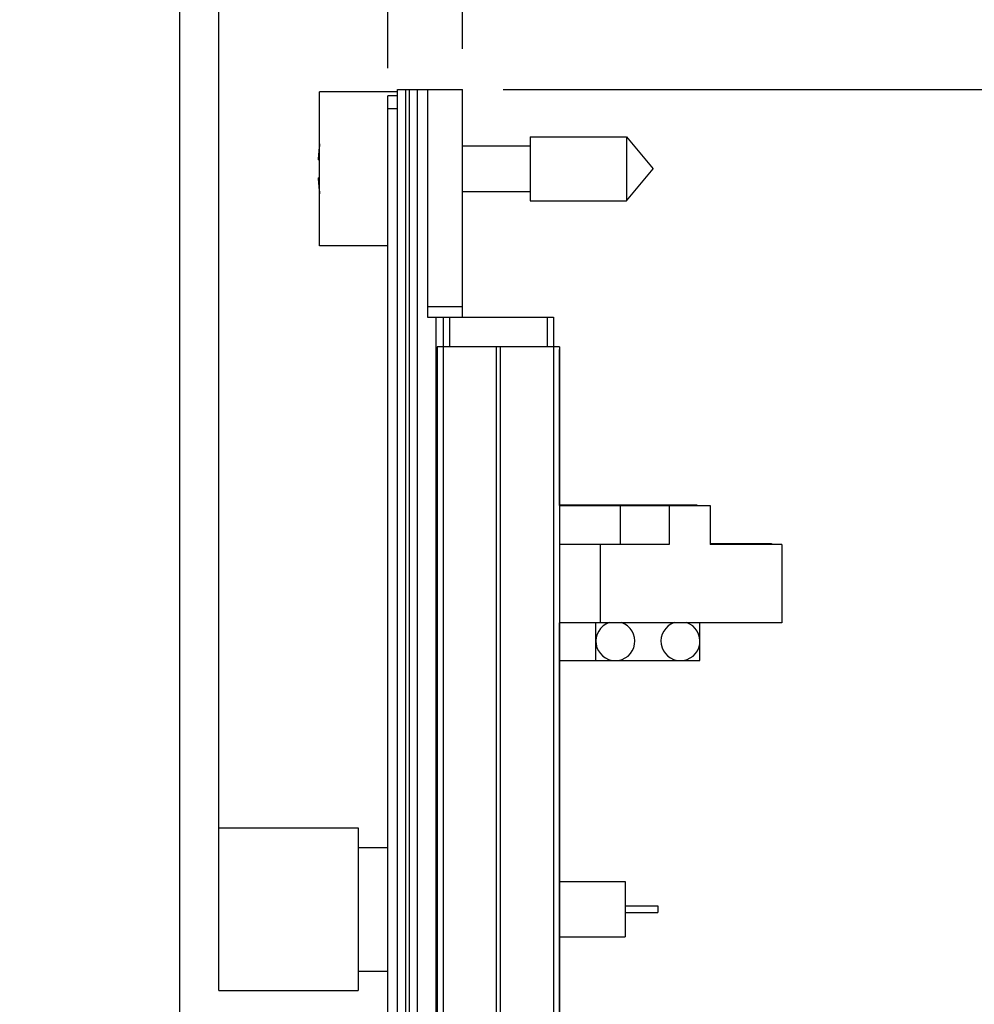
# Model space of a CAD drawing. Header units: inches. Extents: x 0.2 to 16.8, y 0.1 to 10.8.
# Tile 27 of 29: x 10.4 to 11.9, y 6.6 to 8.1. Entities that reach past the tile are written whole.
import ezdxf

# ---------------------------------------------------------------- set-up
doc = ezdxf.new("R2010")
doc.units = ezdxf.units.IN
doc.header["$LTSCALE"] = 0.935
doc.header["$MEASUREMENT"] = 0
doc.layers.get('0').update_dxf_attribs({"linetype": 'CONTINUOUS'})
doc.layers.add('DIMENSIONS', color=7, linetype='CONTINUOUS')
doc.styles.get("Standard").update_dxf_attribs({"font": 'txt', "width": 0.8})
doc.dimstyles.new('DIMSTYLE_1', dxfattribs={"dimtxt": 0.125, "dimasz": 0.18, "dimexe": 0.18, "dimexo": 0.0625, "dimgap": 0.09, "dimtad": 0, "dimtih": 1, "dimtoh": 1, "dimdec": 3, "dimzin": 4, "dimdsep": 46, "dimtxsty": 'STANDARD', "dimblk": '_FILLED', "dimblk1": '_FILLED', "dimblk2": '_FILLED', "dimcen": 0.09, "dimadec": 0, "dimazin": 0, "dimtp": 0.01, "dimtm": 0.01, "dimtfac": 1, "dimtdec": 3, "dimtofl": 0, "dimtmove": 0, "dimatfit": 3, "dimldrblk": '_FILLED', "dimfxl": 1, "dimtolj": 1, "dimtzin": 4, "dimarcsym": 0})
doc.dimstyles.new('DIMSTYLE_2', dxfattribs={"dimtxt": 0.125, "dimasz": 0.18, "dimexe": 0.18, "dimexo": 0.0625, "dimgap": 0.09, "dimtad": 0, "dimtih": 1, "dimtoh": 1, "dimdec": 3, "dimzin": 4, "dimdsep": 46, "dimtxsty": 'STANDARD', "dimblk": '_FILLED', "dimblk1": '_FILLED', "dimblk2": '_FILLED', "dimcen": 0.09, "dimadec": 0, "dimazin": 0, "dimtp": 0.01, "dimtm": 0.01, "dimtfac": 1, "dimtdec": 3, "dimtofl": 0, "dimtmove": 0, "dimatfit": 3, "dimldrblk": '_FILLED', "dimfxl": 1, "dimtolj": 1, "dimtzin": 4, "dimarcsym": 0})

# ---------------------------------------------------------------- blocks, each defined once
blk = doc.blocks.new('_FILLED')
at = {"color": 0, "linetype": 'BYBLOCK'}
blk.add_solid([(0, 0), (-1, 0.1736), (-1, -0.1736)], dxfattribs=at)
blk = doc.blocks.new('*D14')
at = {"layer": 'DIMENSIONS', "color": 2, "linetype": 'CONTINUOUS'}
for p, q in [((11.1525, 7.9634), (12.861, 7.9634)), ((12.736, 7.9634), (12.736, 5.1678)), ((12.736, 2.8964), (12.736, 4.9178)), ((11.0985, 2.8964), (12.861, 2.8964))]:
    blk.add_line(p, q, dxfattribs=at)
at = {"layer": 'DIMENSIONS', "color": 2, "linetype": 'CONTINUOUS', "xscale": 0.18, "yscale": 0.18, "zscale": 0.18}
for p, rotation in [((12.736, 7.9634), 90), ((12.736, 2.8964), 270)]:
    blk.add_blockref('_FILLED', p, dxfattribs=dict(at, rotation=rotation))
at = {"layer": 'DIMENSIONS', "color": 2, "linetype": 'CONTINUOUS', "width": 0.8}
for s, p in [('5.067', (12.0735, 4.9803)), ('[', (12.6985, 4.9803)), ('128.7', (12.7985, 4.9803)), (']', (13.2985, 4.9803))]:
    blk.add_text(s, height=0.125, dxfattribs=at).set_placement(p)
blk = doc.blocks.new('*D15')
at = {"layer": 'DIMENSIONS', "color": 2, "linetype": 'CONTINUOUS'}
for p, q in [((10.8443, 8.3436), (10.8443, 8.6509)), ((10.975, 8.2454), (10.8443, 8.3436)), ((10.975, 7.9959), (10.975, 8.2454))]:
    blk.add_line(p, q, dxfattribs=at)
at = {"layer": 'DIMENSIONS', "color": 2, "linetype": 'CONTINUOUS', "width": 0.8}
for s, p in [(']', (10.9068, 9.7384)), ('2.92', (10.9068, 9.3384)), ('[', (10.9068, 9.2384)), ('.115', (10.9068, 8.7134))]:
    blk.add_text(s, height=0.125, rotation=90, dxfattribs=at).set_placement(p)
blk = doc.blocks.new('*D16')
at = {"layer": 'DIMENSIONS', "color": 2, "linetype": 'CONTINUOUS'}
for p, q in [((10.4815, 8.3517), (10.4815, 8.6509)), ((10.655, 8.2471), (10.4815, 8.3517)), ((10.655, 6.5179), (10.655, 8.2471))]:
    blk.add_line(p, q, dxfattribs=at)
at = {"layer": 'DIMENSIONS', "color": 2, "linetype": 'CONTINUOUS', "width": 0.8}
for s, p in [(']', (10.544, 10.1384)), ('11.05', (10.544, 9.6384)), ('[', (10.544, 9.5384)), ('.435', (10.544, 9.0134)), ('4X ', (10.544, 8.7134))]:
    blk.add_text(s, height=0.125, rotation=90, dxfattribs=at).set_placement(p)
blk = doc.blocks.new('*D17')
at = {"layer": 'DIMENSIONS', "color": 2, "linetype": 'CONTINUOUS'}
blk.add_line((11.09, 8.0259), (11.09, 8.6509), dxfattribs=at)
at = {"layer": 'DIMENSIONS', "color": 2, "linetype": 'CONTINUOUS', "width": 0.8}
for s, p in [(']', (11.1525, 9.4384)), ('0', (11.1525, 9.3384)), ('[', (11.1525, 9.2384)), ('.000', (11.1525, 8.7134))]:
    blk.add_text(s, height=0.125, rotation=90, dxfattribs=at).set_placement(p)
blk = doc.blocks.new('*D18')
at = {"layer": 'DIMENSIONS', "color": 2, "linetype": 'CONTINUOUS'}
for p, q in [((10.6706, 8.3638), (10.6706, 8.6509)), ((10.715, 8.3236), (10.6706, 8.3638)), ((10.715, 6.7653), (10.715, 8.3236))]:
    blk.add_line(p, q, dxfattribs=at)
at = {"layer": 'DIMENSIONS', "color": 2, "linetype": 'CONTINUOUS', "width": 0.8}
for s, p in [(' TYP', (10.7331, 9.8384)), (']', (10.7331, 9.7384)), ('9.53', (10.7331, 9.3384)), ('[', (10.7331, 9.2384)), ('.375', (10.7331, 8.7134))]:
    blk.add_text(s, height=0.125, rotation=90, dxfattribs=at).set_placement(p)

msp = doc.modelspace()

# ---------------------------------------------------------------- linework, layer by layer
at = {"color": 7, "linetype": 'CONTINUOUS'}
for p, q in [((10.87, 7.7229), (10.87, 7.9599)), ((10.99, 7.9599), (10.87, 7.9599)), ((10.975, 3.8275), (10.975, 7.9534)), ((10.99, 7.9534), (10.975, 7.9534)), ((10.99, 3.5175), (10.99, 7.9634)), ((10.99, 7.9634), (11.09, 7.9634)), ((11.002, 7.9634), (11.002, 3.5175)), ((11.008, 7.9634), (11.008, 3.5175)), ((11.02, 7.9634), (11.02, 3.5175)), ((11.036, 7.9634), (11.036, 7.6134)), ((11.09, 7.6134), (11.09, 7.9634)), ((10.99, 7.9334), (10.975, 7.9334)), ((11.1937, 7.8906), (11.1937, 7.7922)), ((11.1937, 7.8906), (11.3418, 7.8906)), ((11.3418, 7.8906), (11.3418, 7.7922)), ((11.3418, 7.8906), (11.3831, 7.8414)), ((11.3418, 7.8906), (11.3831, 7.8414)), ((11.09, 7.8765), (11.1937, 7.8765)), ((10.87, 7.8552), (10.868, 7.8552)), ((10.868, 7.8276), (10.87, 7.8276)), ((11.3418, 7.7922), (11.3831, 7.8414)), ((11.09, 7.8064), (11.1937, 7.8064)), ((11.1937, 7.7922), (11.3418, 7.7922)), ((10.975, 7.7229), (10.87, 7.7229)), ((11.09, 7.6289), (11.036, 7.6289)), ((11.036, 7.6134), (11.23, 7.6134)), ((11.0492, 3.5175), (11.0492, 7.6134)), ((11.06, 7.6134), (11.06, 7.5674)), ((11.07, 7.6134), (11.07, 7.5674)), ((11.22, 7.6134), (11.22, 7.5674)), ((11.23, 7.6134), (11.23, 7.5674)), ((11.0509, 7.5674), (11.0509, 3.5674)), ((11.2389, 7.5674), (11.0509, 7.5674)), ((11.0599, 7.5674), (11.0599, 3.5674)), ((11.1418, 7.5674), (11.1418, 3.5674)), ((11.148, 7.5674), (11.148, 3.5674)), ((11.2299, 7.5674), (11.2299, 3.5674)), ((11.2389, 7.5674), (11.2389, 3.5674)), ((11.2389, 7.5634), (11.239, 7.5634)), ((11.239, 7.3234), (11.239, 7.5634)), ((11.239, 7.4596), (11.2393, 7.4596)), ((11.2393, 7.3248), (11.2393, 7.4596)), ((11.2389, 7.3234), (11.4706, 7.3234)), ((11.239, 7.3248), (11.45, 7.3248)), ((11.3118, 7.3248), (11.3118, 7.3234)), ((11.3324, 7.3234), (11.3324, 7.2634)), ((11.387, 7.3248), (11.387, 7.3234)), ((11.4076, 7.3234), (11.4076, 7.2634)), ((11.45, 7.3248), (11.45, 7.3234)), ((11.4706, 7.3234), (11.4706, 7.2634)), ((11.4076, 7.2634), (11.2389, 7.2634)), ((11.3014, 7.2634), (11.3014, 7.1434)), ((11.4706, 7.265), (11.5649, 7.265)), ((11.56, 7.2648), (11.4706, 7.2648)), ((11.5806, 7.2634), (11.4706, 7.2634)), ((11.56, 7.2648), (11.56, 7.2634)), ((11.5649, 7.265), (11.5649, 7.2634)), ((11.5806, 7.2634), (11.5806, 7.1434)), ((11.5806, 7.1434), (11.2389, 7.1434)), ((11.239, 6.3194), (11.239, 7.1434)), ((11.2393, 6.7453), (11.2393, 7.1434)), ((11.2949, 7.085), (11.2949, 7.1434)), ((11.4549, 7.085), (11.4549, 7.1434)), ((11.2393, 7.085), (11.4549, 7.085)), ((10.715, 6.5778), (10.715, 6.8278)), ((10.715, 6.8278), (10.9295, 6.8278)), ((10.9295, 6.8278), (10.9295, 6.5778)), ((10.9295, 6.7978), (10.975, 6.7978)), ((11.239, 6.7453), (11.34, 6.7453)), ((11.34, 6.7453), (11.34, 6.6603)), ((11.34, 6.7078), (11.39, 6.7078)), ((11.39, 6.7078), (11.39, 6.6978)), ((11.34, 6.6978), (11.39, 6.6978)), ((11.239, 6.6603), (11.34, 6.6603)), ((11.2393, 6.4084), (11.2393, 6.6603)), ((10.9295, 6.6078), (10.975, 6.6078)), ((10.715, 6.5778), (10.9295, 6.5778))]:
    msp.add_line(p, q, dxfattribs=at)
for centre, radius, start, end in [((11.1804, 7.8414), 0.3127, 172.9398, 177.4743), ((11.1804, 7.8414), 0.3127, 182.5257, 187.0601), ((11.3249, 7.115), 0.03, 108.5156, 71.4844), ((11.4249, 7.115), 0.03, 108.5156, 71.4844)]:
    msp.add_arc(centre, radius, start, end, dxfattribs=at)

# ---------------------------------------------------------------- dimensions: what is measured, and where the dimension line sits
at = {"layer": 'DIMENSIONS', "color": 2, "linetype": 'CONTINUOUS'}
for feature_location, offset, origin, text, picture, middle in [((10.65503, 6.51792), (-0.17351, 2.133), (11.09003, 7.96341), '4X <>', '*D16', (10.48152, 9.47592)), ((10.715, 6.7653), (-0.0444, 1.8857), (11.09, 7.9634), '<> TYP', '*D18', (10.6706, 9.4759))]:
    dim = msp.add_ordinate_dim(feature_location=feature_location, offset=offset, dtype=0, origin=origin, text=text, dimstyle='DIMSTYLE_1', dxfattribs=at)
    dim.commit()
    dim.dimension.update_dxf_attribs({"geometry": picture, "text_midpoint": middle})
for feature_location, offset, dtype, picture, middle in [((10.975030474, 7.995914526), (-0.1306985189, 0.65501), 0, '*D15', (10.8443319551, 9.275924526)), ((11.090030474, 8.025914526), (0, 0.62501), 1, '*D17', (11.090030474, 9.125924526))]:
    dim = msp.add_ordinate_dim(feature_location=feature_location, offset=offset, dtype=dtype, origin=(11.090030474, 7.963414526), dimstyle='DIMSTYLE_1', dxfattribs=at)
    dim.commit()
    dim.dimension.update_dxf_attribs({"geometry": picture, "text_midpoint": middle})
dim = msp.add_linear_dim(base=(12.736, 7.9634), p1=(11.0985, 2.8964), p2=(11.1525, 7.9634), angle=90, dimstyle='DIMSTYLE_2', dxfattribs=at)
dim.commit()
dim.dimension.update_dxf_attribs({"geometry": '*D14', "text_midpoint": (12.736, 5.0428), "dimtype": 160})

doc.saveas('drawing.dxf')
